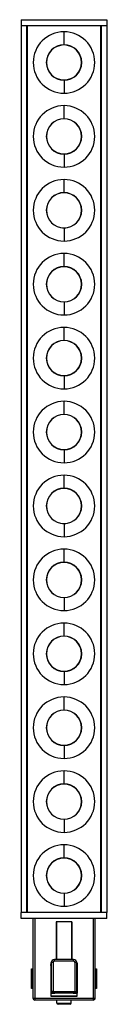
# Paper-space layout '_Inferior' of a CAD drawing. Header units: millimetres. Extents: x -18 to 4, y -502 to -249.
import ezdxf

# ---------------------------------------------------------------- set-up
doc = ezdxf.new("R2010")
doc.units = ezdxf.units.MM

psp = doc.layouts.new('_Inferior')

# ---------------------------------------------------------------- linework, layer by layer
at = {"color": 7, "linetype": 'Continuous', "lineweight": 25}
for p, q in [((-17.94, -249.25), (-17.97, -250.75)), ((-17.94, -249.25), (4.03, -249.25)), ((4.03, -249.25), (4.06, -250.75)), ((-17.97, -250.75), (4.06, -250.75)), ((-17.95, -250.75), (-17.95, -478.75)), ((-16.55, -478.75), (-16.55, -250.75)), ((-16.45, -250.75), (-16.45, -478.75)), ((-6.95, -255.7), (-6.95, -252.35)), ((2.55, -478.75), (2.55, -250.75)), ((2.65, -478.75), (2.65, -250.75)), ((4.05, -250.75), (4.05, -478.75)), ((-6.95, -264.8), (-6.95, -268.15)), ((-6.95, -274.7), (-6.95, -271.35)), ((-6.95, -283.8), (-6.95, -287.15)), ((-6.95, -293.7), (-6.95, -290.35)), ((-6.95, -302.8), (-6.95, -306.15)), ((-6.95, -312.7), (-6.95, -309.35)), ((-6.95, -321.8), (-6.95, -325.15)), ((-6.95, -331.7), (-6.95, -328.35)), ((-6.95, -340.8), (-6.95, -344.15)), ((-6.95, -350.7), (-6.95, -347.35)), ((-6.95, -359.8), (-6.95, -363.15)), ((-6.95, -369.7), (-6.95, -366.35)), ((-6.95, -378.8), (-6.95, -382.15)), ((-6.95, -388.7), (-6.95, -385.35)), ((-6.95, -397.8), (-6.95, -401.15)), ((-6.95, -407.7), (-6.95, -404.35)), ((-6.95, -416.8), (-6.95, -420.15)), ((-6.95, -426.7), (-6.95, -423.35)), ((-6.95, -435.8), (-6.95, -439.15)), ((-6.95, -445.7), (-6.95, -442.35)), ((-6.95, -454.8), (-6.95, -458.15)), ((-6.95, -464.7), (-6.95, -461.35)), ((-6.95, -473.8), (-6.95, -477.15)), ((4.06, -478.75), (-17.97, -478.75)), ((-17.94, -480.25), (-17.97, -478.75)), ((4.03, -480.25), (-17.94, -480.25)), ((-14.94, -480.25), (-14.94, -500.75)), ((-14.44, -480.25), (-14.44, -501.25)), ((0.56, -480.25), (0.56, -501.25)), ((1.06, -500.75), (1.06, -480.25)), ((4.03, -480.25), (4.06, -478.75)), ((-8.84, -481.15), (-8.94, -481.15)), ((-8.94, -481.15), (-8.94, -490.82)), ((-8.94, -481.22), (-8.84, -481.22)), ((-8.94, -482.64), (-8.84, -482.65)), ((-5.04, -481.14), (-8.84, -481.14)), ((-8.84, -481.14), (-8.84, -490.82)), ((-5.04, -481.14), (-5.04, -490.82)), ((-4.94, -481.15), (-5.04, -481.15)), ((-5.04, -481.22), (-4.94, -481.22)), ((-5.04, -482.65), (-4.94, -482.64)), ((-4.94, -481.15), (-4.94, -490.82)), ((-8.84, -484.51), (-8.94, -484.51)), ((-4.94, -484.51), (-5.04, -484.51)), ((-4.49, -490.82), (-9.39, -490.82)), ((-9.39, -491.24), (-9.39, -490.82)), ((-8.84, -488.9), (-8.94, -488.9)), ((-8.84, -490.21), (-8.94, -490.21)), ((-8.84, -490.35), (-8.94, -490.35)), ((-5.04, -488.9), (-4.94, -488.9)), ((-4.94, -490.21), (-5.04, -490.21)), ((-4.94, -490.35), (-5.04, -490.35)), ((-4.49, -491.24), (-4.49, -490.82)), ((-15.31, -493.25), (-15.31, -498.25)), ((-15.31, -493.25), (-14.94, -493.25)), ((-15.3, -493.25), (-15.3, -498.25)), ((-15.27, -498.25), (-15.27, -493.25)), ((-15.14, -493.25), (-15.14, -498.25)), ((-10.34, -492.35), (-10.34, -500.25)), ((-10.34, -493.15), (-10.29, -493.15)), ((-10.25, -491.67), (-10.29, -491.76)), ((-10.29, -491.76), (-10.29, -499.5)), ((-10.25, -499.18), (-10.25, -491.67)), ((-10.13, -491.25), (-10.17, -491.32)), ((-9.75, -491.59), (-9.75, -499.06)), ((-4.49, -491.24), (-9.39, -491.24)), ((-4.14, -491.59), (-4.14, -499.06)), ((-3.71, -491.32), (-3.75, -491.25)), ((-3.64, -499.18), (-3.64, -491.67)), ((-3.64, -491.67), (-3.59, -491.76)), ((-3.59, -491.76), (-3.59, -499.5)), ((-3.59, -493.15), (-3.54, -493.15)), ((-3.54, -500.25), (-3.54, -492.35)), ((1.06, -493.25), (1.42, -493.25)), ((1.26, -498.25), (1.26, -493.25)), ((1.39, -493.25), (1.39, -498.25)), ((1.42, -498.25), (1.42, -493.25)), ((1.42, -498.25), (1.42, -493.25)), ((-10.34, -494.44), (-10.29, -494.44)), ((-3.54, -494.44), (-3.59, -494.44)), ((-14.94, -498.25), (-15.31, -498.25)), ((-10.34, -497.09), (-10.29, -497.09)), ((-10.34, -498.35), (-10.29, -498.35)), ((-3.54, -497.09), (-3.59, -497.09)), ((-3.59, -498.35), (-3.54, -498.35)), ((1.42, -498.25), (1.06, -498.25)), ((-14.94, -500.75), (1.06, -500.75)), ((-10.29, -499.35), (-10.34, -499.35)), ((-10.34, -500.15), (-3.54, -500.15)), ((-10.34, -500.25), (-3.54, -500.25)), ((-10.25, -499.18), (-10.29, -499.32)), ((-10.29, -499.32), (-3.59, -499.32)), ((-10.29, -499.5), (-9.29, -499.5)), ((-9.75, -499.06), (-4.14, -499.06)), ((-9.29, -499.42), (-4.59, -499.42)), ((-9.29, -499.5), (-9.29, -499.42)), ((-8.79, -500.25), (-8.79, -500.15)), ((-5.09, -500.25), (-5.09, -500.15)), ((-4.59, -499.5), (-4.59, -499.42)), ((-4.59, -499.5), (-3.59, -499.5)), ((-3.64, -499.18), (-3.59, -499.32)), ((-3.54, -499.35), (-3.59, -499.35)), ((0.56, -501.25), (-14.44, -501.25)), ((-8.79, -502.05), (-8.79, -501.25)), ((-8.79, -502.05), (-5.09, -502.05)), ((-5.39, -502.35), (-8.49, -502.35)), ((-5.09, -502.05), (-5.09, -501.25))]:
    psp.add_line(p, q, dxfattribs=at)
at = {"color": 7, "linetype": 'Continuous', "lineweight": 25, "flags": 128}
for points in [[(-10.34, -492.35), (-10.32, -492.16), (-10.29, -492.04)], [(-3.59, -492.04), (-3.56, -492.16), (-3.54, -492.35)]]:
    psp.add_lwpolyline(points, dxfattribs=at)
at = {"color": 7, "linetype": 'Continuous', "lineweight": 25}
for centre, radius, start, end in [((-6.95, -260.25), 7.9, 90, 270), ((-6.95, -260.25), 7.9, 270, 90), ((-6.95, -260.25), 4.55, 90, 270), ((-6.95, -260.25), 4.5, 90, 270), ((-6.95, -260.25), 4.55, 270, 90), ((-6.95, -260.25), 4.5, 270, 90), ((-6.95, -279.25), 7.9, 90, 270), ((-6.95, -279.25), 7.9, 270, 90), ((-6.95, -279.25), 4.55, 90, 270), ((-6.95, -279.25), 4.5, 90, 270), ((-6.95, -279.25), 4.55, 270, 90), ((-6.95, -279.25), 4.5, 270, 90), ((-6.95, -298.25), 7.9, 90, 270), ((-6.95, -298.25), 7.9, 270, 90), ((-6.95, -298.25), 4.55, 90, 270), ((-6.95, -298.25), 4.5, 90, 270), ((-6.95, -298.25), 4.55, 270, 90), ((-6.95, -298.25), 4.5, 270, 90), ((-6.95, -317.25), 7.9, 90, 270), ((-6.95, -317.25), 7.9, 270, 90), ((-6.95, -317.25), 4.55, 90, 270), ((-6.95, -317.25), 4.5, 90, 270), ((-6.95, -317.25), 4.55, 270, 90), ((-6.95, -317.25), 4.5, 270, 90), ((-6.95, -336.25), 7.9, 90, 270), ((-6.95, -336.25), 7.9, 270, 90), ((-6.95, -336.25), 4.55, 90, 270), ((-6.95, -336.25), 4.5, 90, 270), ((-6.95, -336.25), 4.55, 270, 90), ((-6.95, -336.25), 4.5, 270, 90), ((-6.95, -355.25), 7.9, 90, 270), ((-6.95, -355.25), 7.9, 270, 90), ((-6.95, -355.25), 4.55, 90, 270), ((-6.95, -355.25), 4.5, 90, 270), ((-6.95, -355.25), 4.55, 270, 90), ((-6.95, -355.25), 4.5, 270, 90), ((-6.95, -374.25), 7.9, 90, 270), ((-6.95, -374.25), 7.9, 270, 90), ((-6.95, -374.25), 4.55, 90, 270), ((-6.95, -374.25), 4.5, 90, 270), ((-6.95, -374.25), 4.55, 270, 90), ((-6.95, -374.25), 4.5, 270, 90), ((-6.95, -393.25), 7.9, 90, 270), ((-6.95, -393.25), 7.9, 270, 90), ((-6.95, -393.25), 4.55, 90, 270), ((-6.95, -393.25), 4.5, 90, 270), ((-6.95, -393.25), 4.55, 270, 90), ((-6.95, -393.25), 4.5, 270, 90), ((-6.95, -412.25), 7.9, 90, 270), ((-6.95, -412.25), 7.9, 270, 90), ((-6.95, -412.25), 4.55, 90, 270), ((-6.95, -412.25), 4.5, 90, 270), ((-6.95, -412.25), 4.55, 270, 90), ((-6.95, -412.25), 4.5, 270, 90), ((-6.95, -431.25), 7.9, 90, 270), ((-6.95, -431.25), 7.9, 270, 90), ((-6.95, -431.25), 4.55, 90, 270), ((-6.95, -431.25), 4.5, 90, 270), ((-6.95, -431.25), 4.55, 270, 90), ((-6.95, -431.25), 4.5, 270, 90), ((-6.95, -450.25), 7.9, 90, 270), ((-6.95, -450.25), 7.9, 270, 90), ((-6.95, -450.25), 4.55, 90, 270), ((-6.95, -450.25), 4.5, 90, 270), ((-6.95, -450.25), 4.55, 270, 90), ((-6.95, -450.25), 4.5, 270, 90), ((-6.95, -469.25), 7.9, 90, 270), ((-6.95, -469.25), 7.9, 270, 90), ((-6.95, -469.25), 4.55, 90, 270), ((-6.95, -469.25), 4.5, 90, 270), ((-6.95, -469.25), 4.55, 270, 90), ((-6.95, -469.25), 4.5, 270, 90), ((-9.4, -491.67), 0.846, 89.5648, 179.5581), ((-4.49, -491.67), 0.846, 0.4419, 90.4352), ((-9.42, -491.76), 0.876, 149.8426, 179.9722), ((-9.85, -492.52), 0.938, 83.4385, 114.6436), ((-9.4, -491.59), 0.352, 89.5648, 179.5581), ((-4.49, -491.59), 0.352, 0.4419, 90.4352), ((-4.03, -492.52), 0.938, 65.3564, 96.5615), ((-4.47, -491.76), 0.876, 0.0278, 30.1574), ((-14.44, -500.75), 0.5, 180, 270), ((0.56, -500.75), 0.5, 270, 0), ((-8.49, -502.05), 0.3, 180, 270), ((-5.39, -502.05), 0.3, 270, 0)]:
    psp.add_arc(centre, radius, start, end, dxfattribs=at)
for points in [[(-9.75, -499.06), (-9.81, -499.07), (-9.95, -499.07), (-10.12, -499.1), (-10.22, -499.14), (-10.24, -499.17), (-10.25, -499.18)], [(-4.14, -499.06), (-4.07, -499.07), (-3.93, -499.07), (-3.77, -499.1), (-3.67, -499.14), (-3.65, -499.17), (-3.64, -499.18)]]:
    psp.add_open_spline(points, degree=3, knots=[0, 0, 0, 0, 0.270893, 0.561562, 0.788281, 1, 1, 1, 1], dxfattribs=at)

doc.saveas('drawing.dxf')
